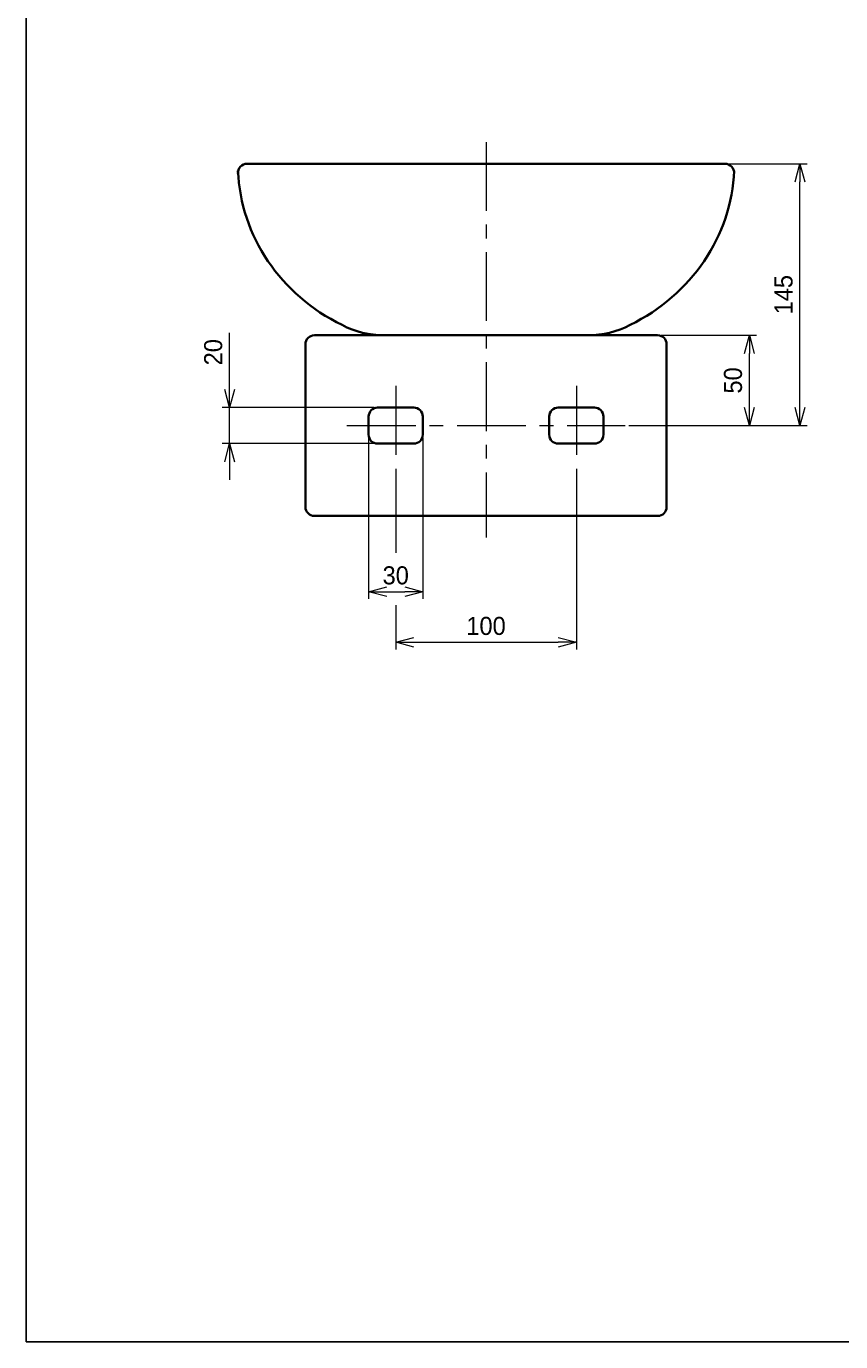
# Model space of a CAD drawing. Header units: millimetres. Extents: x 0 to 2470, y 0 to 1590.
# Tile 1 of 7: x 0 to 451, y 0 to 728. Entities that reach past the tile are written whole.
import ezdxf

# ---------------------------------------------------------------- set-up
doc = ezdxf.new("R2010")
doc.units = ezdxf.units.MM
doc.header["$LTSCALE"] = 0.3
doc.linetypes.add('CENTER', pattern=[50.8, 31.75, -6.35, 6.35, -6.35])
for name, color, linetype, lineweight in [('中心線', 4, 'CENTER', 18), ('実線', 3, 'Continuous', 35), ('寸法', 2, 'Continuous', 18)]:
    doc.layers.add(name, color=color, linetype=linetype, lineweight=lineweight)
doc.styles.add('MS Pゴシック', font='txt')
doc.dimstyles.new('MyDim S＝1：4', dxfattribs={"dimtxt": 2.5, "dimasz": 2.5, "dimexe": 1, "dimexo": 0.5, "dimgap": 1, "dimtad": 3, "dimdsep": 46, "dimtxsty": 'MS Pゴシック', "dimblk": 'OPEN30', "dimcen": 0, "dimclrd": 256, "dimclre": 256, "dimclrt": 256, "dimazin": 2, "dimtfac": 1, "dimtmove": 0, "dimatfit": 3, "dimldrblk": 'OPEN30', "dimfxl": 1, "dimlwd": 18, "dimlwe": 18, "dimarcsym": 0})

# ---------------------------------------------------------------- blocks, each defined once
blk = doc.blocks.new('_Open30')
at = {"color": 0, "lineweight": -2}
for p, q in [((-1, 0.268), (0, 0)), ((0, 0), (-1, -0.268)), ((0, 0), (-1, 0))]:
    blk.add_line(p, q, dxfattribs=at)
blk = doc.blocks.new('*D15')
at = {"layer": 'Defpoints', "color": 0}
for p in [(189.52, 502.33), (219.52, 502.33), (219.52, 415.33)]:
    blk.add_point(p, dxfattribs=at)
at = {"layer": '寸法', "lineweight": 18}
for p, q in [((189.52, 500.33), (189.52, 411.33)), ((219.52, 500.33), (219.52, 411.33)), ((199.52, 415.33), (209.52, 415.33))]:
    blk.add_line(p, q, dxfattribs=at)
at = {"layer": '寸法', "lineweight": 18, "xscale": 10, "yscale": 10, "zscale": 10, "rotation": 180}
blk.add_blockref('_Open30', (189.52, 415.33), dxfattribs=at)
at = {"layer": '寸法', "lineweight": 18, "xscale": 10, "yscale": 10, "zscale": 10}
blk.add_blockref('_Open30', (219.52, 415.33), dxfattribs=at)
at = {"layer": '寸法', "insert": (204.52, 424.33), "char_height": 10, "attachment_point": 5, "style": 'MS Pゴシック'}
blk.add_mtext('30', dxfattribs=at)
blk = doc.blocks.new('*D16')
at = {"layer": 'Defpoints', "color": 0}
for p in [(204.52, 485.33), (304.52, 485.33), (304.52, 387.33)]:
    blk.add_point(p, dxfattribs=at)
at = {"layer": '寸法', "lineweight": 18}
for p, q in [((204.52, 483.33), (204.52, 436.83)), ((304.52, 483.33), (304.52, 383.33)), ((204.52, 407.83), (204.52, 383.33)), ((214.52, 387.33), (294.52, 387.33))]:
    blk.add_line(p, q, dxfattribs=at)
at = {"layer": '寸法', "lineweight": 18, "xscale": 10, "yscale": 10, "zscale": 10, "rotation": 180}
blk.add_blockref('_Open30', (204.52, 387.33), dxfattribs=at)
at = {"layer": '寸法', "lineweight": 18, "xscale": 10, "yscale": 10, "zscale": 10}
blk.add_blockref('_Open30', (304.52, 387.33), dxfattribs=at)
at = {"layer": '寸法', "insert": (254.52, 396.33), "char_height": 10, "attachment_point": 5, "style": 'MS Pゴシック'}
blk.add_mtext('100', dxfattribs=at)
blk = doc.blocks.new('*D17')
at = {"layer": 'Defpoints', "color": 0}
for p in [(349.52, 557.33), (400.3, 557.33), (331.52, 507.33)]:
    blk.add_point(p, dxfattribs=at)
at = {"layer": '寸法', "lineweight": 18}
for p, q in [((351.52, 557.33), (404.3, 557.33)), ((400.3, 517.33), (400.3, 547.33)), ((333.52, 507.33), (404.3, 507.33))]:
    blk.add_line(p, q, dxfattribs=at)
at = {"layer": '寸法', "lineweight": 18, "xscale": 10, "yscale": 10, "zscale": 10}
for p, rotation in [((400.3, 557.33), 90), ((400.3, 507.33), 270)]:
    blk.add_blockref('_Open30', p, dxfattribs=dict(at, rotation=rotation))
at = {"layer": '寸法', "insert": (391.3, 532.33), "char_height": 10, "attachment_point": 5, "rotation": 90, "style": 'MS Pゴシック'}
blk.add_mtext('50', dxfattribs=at)
blk = doc.blocks.new('*D18')
at = {"layer": 'Defpoints', "color": 0}
for p in [(386.86, 652.33), (428.3, 652.33), (331.52, 507.33)]:
    blk.add_point(p, dxfattribs=at)
at = {"layer": '寸法', "lineweight": 18}
for p, q in [((388.86, 652.33), (432.3, 652.33)), ((428.3, 517.33), (428.3, 642.33)), ((333.52, 507.33), (432.3, 507.33))]:
    blk.add_line(p, q, dxfattribs=at)
at = {"layer": '寸法', "lineweight": 18, "xscale": 10, "yscale": 10, "zscale": 10}
for p, rotation in [((428.3, 652.33), 90), ((428.3, 507.33), 270)]:
    blk.add_blockref('_Open30', p, dxfattribs=dict(at, rotation=rotation))
at = {"layer": '寸法', "insert": (419.3, 579.83), "char_height": 10, "attachment_point": 5, "rotation": 90, "style": 'MS Pゴシック'}
blk.add_mtext('145', dxfattribs=at)
blk = doc.blocks.new('*D19')
at = {"layer": 'Defpoints', "color": 0}
for p in [(112.52, 517.33), (194.52, 517.33), (194.52, 497.33)]:
    blk.add_point(p, dxfattribs=at)
at = {"layer": '寸法', "lineweight": 18}
for p, q in [((112.52, 527.33), (112.52, 558.62)), ((192.52, 517.33), (108.52, 517.33)), ((112.52, 497.33), (112.52, 517.33)), ((192.52, 497.33), (108.52, 497.33)), ((112.52, 487.33), (112.52, 477.33))]:
    blk.add_line(p, q, dxfattribs=at)
at = {"layer": '寸法', "lineweight": 18, "xscale": 10, "yscale": 10, "zscale": 10}
for p, rotation in [((112.52, 517.33), 270), ((112.52, 497.33), 90)]:
    blk.add_blockref('_Open30', p, dxfattribs=dict(at, rotation=rotation))
at = {"layer": '寸法', "insert": (103.52, 547.97), "char_height": 10, "attachment_point": 5, "rotation": 90, "style": 'MS Pゴシック'}
blk.add_mtext('20', dxfattribs=at)

msp = doc.modelspace()

# ---------------------------------------------------------------- linework, layer by layer
at = {"layer": 'Defpoints'}
for p, q in [((0, 0), (0, 1188)), ((1680, 0), (0, 0))]:
    msp.add_line(p, q, dxfattribs=at)
at = {"layer": '中心線', "ltscale": 4}
for p, q in [((254.522, 664.325), (254.522, 445.325)), ((204.522, 529.325), (204.522, 485.325)), ((304.522, 529.325), (304.522, 485.325)), ((177.522, 507.325), (331.522, 507.325))]:
    msp.add_line(p, q, dxfattribs=at)
at = {"layer": '実線'}
for p, q in [((122.18, 652.325), (386.864, 652.325)), ((159.522, 557.325), (349.522, 557.325)), ((154.522, 552.325), (154.522, 462.325)), ((354.522, 552.325), (354.522, 462.325)), ((194.522, 517.325), (214.522, 517.325)), ((314.522, 517.325), (294.522, 517.325)), ((189.522, 512.325), (189.522, 502.325)), ((219.522, 512.325), (219.522, 502.325)), ((289.522, 512.325), (289.522, 502.325)), ((319.522, 512.325), (319.522, 502.325)), ((194.522, 497.325), (214.522, 497.325)), ((314.522, 497.325), (294.522, 497.325)), ((159.522, 457.325), (349.522, 457.325))]:
    msp.add_line(p, q, dxfattribs=at)
for centre, radius, start, end in [((122.18, 647.325), 5, 89.999997, 183.623647), ((386.864, 647.325), 5, 356.376348, 89.999997), ((198.028, 607.325), 50, 242.332403, 270.000003), ((311.015, 607.325), 50, 269.999997, 297.667597), ((159.522, 552.325), 5, 89.999997, 179.999995), ((349.522, 552.325), 5, 0, 89.999997), ((194.522, 512.325), 5, 89.999997, 179.999995), ((214.522, 512.325), 5, 0, 89.999997), ((294.522, 512.325), 5, 89.999997, 179.999995), ((314.522, 512.325), 5, 0, 89.999997), ((194.522, 502.325), 5, 180.000005, 270.000003), ((214.522, 502.325), 5, 270.000003, 0), ((294.522, 502.325), 5, 180.000005, 270.000003), ((314.522, 502.325), 5, 270.000003, 0), ((159.522, 462.325), 5, 180.000005, 270.000003), ((349.522, 462.325), 5, 270.000003, 0)]:
    msp.add_arc(centre, radius, start, end, dxfattribs=at)
msp.add_ellipse((224.61, 652.328), major_axis=(107.5, 0), ratio=0.9371825, start_param=-3.1029023, end_param=-2.0524436, dxfattribs=at)
at = {"layer": '実線', "extrusion": (0, 0, -1)}
msp.add_ellipse((284.434, 652.328), major_axis=(-107.5, 0), ratio=0.9371825, start_param=-3.1029023, end_param=-2.0524436, dxfattribs=at)

# ---------------------------------------------------------------- dimensions: what is measured, and where the dimension line sits
at = {"layer": '寸法'}
for base, p1, p2, picture, middle in [((428.297, 652.325), (331.522, 507.325), (386.864, 652.325), '*D18', (419.297, 579.825)), ((112.522, 517.325), (194.522, 497.325), (194.522, 517.325), '*D19', (103.522, 547.973)), ((400.297, 557.325), (331.522, 507.325), (349.522, 557.325), '*D17', (391.297, 532.325))]:
    dim = msp.add_linear_dim(base=base, p1=p1, p2=p2, angle=90, dimstyle='MyDim S＝1：4', dxfattribs=at)
    dim.commit()
    dim.dimension.update_dxf_attribs({"geometry": picture, "text_midpoint": middle})
for base, p1, p2, picture, middle in [((219.522, 415.325), (189.522, 502.325), (219.522, 502.325), '*D15', (204.522, 424.325)), ((304.522, 387.325), (204.522, 485.325), (304.522, 485.325), '*D16', (254.522, 396.325))]:
    dim = msp.add_linear_dim(base=base, p1=p1, p2=p2, dimstyle='MyDim S＝1：4', dxfattribs=at)
    dim.commit()
    dim.dimension.update_dxf_attribs({"geometry": picture, "text_midpoint": middle})

doc.saveas('drawing.dxf')
